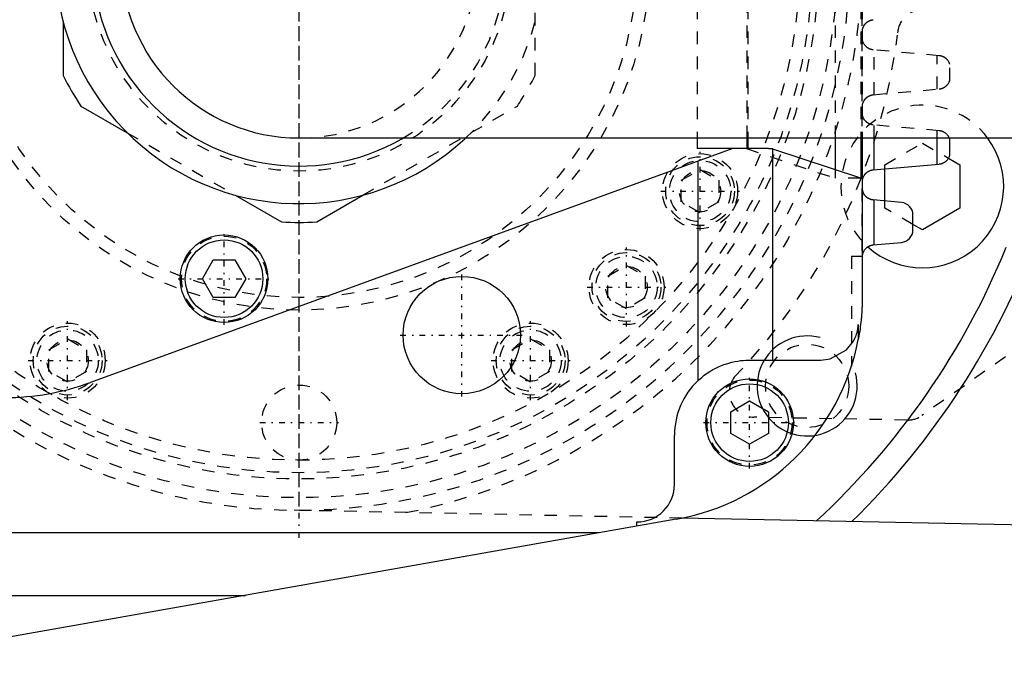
# Model space of a CAD drawing. Extents: x -392 to 171, y -70 to 70.
# Tile 3 of 8: x -242 to -164, y -56 to -5. Entities that reach past the tile are written whole.
import ezdxf

# ---------------------------------------------------------------- set-up
doc = ezdxf.new("R2010")
doc.units = 0
doc.linetypes.add('CENTER', pattern=[1.5, 0.45, -0.5, 0.05, -0.5])
doc.linetypes.add('DASHED', pattern=[2, 1, -1])
for name, color, linetype in [('AM_0', 7, 'CONTINUOUS'), ('AM_10', 7, 'CONTINUOUS'), ('AM_3', 7, 'DASHED'), ('AM_7', 7, 'CENTER')]:
    doc.layers.add(name, color=color, linetype=linetype)

msp = doc.modelspace()

# ---------------------------------------------------------------- linework, layer by layer
at = {"layer": 'AM_0', "color": 7, "linetype": 'CONTINUOUS'}
for p, q in [((-238.85, -4.993), (-238.85, -9.256)), ((-237.441, -11.696), (-233.749, -13.828)), ((-220, -14.25), (-90.45, -14.25)), ((-188.197, -14.25), (-188.197, -15.1)), ((-184.203, -15.1), (-184.203, -14.25)), ((-184.144, -14.25), (-184.144, -15.1)), ((-177.139, -16.803), (-177.139, -14.25)), ((-175.123, -14.25), (-175.123, -17.475)), ((-175, -14.25), (-175, -27)), ((-174.035, -16.79), (-174.035, -14.25)), ((-169, -16.345), (-169, -14.25)), ((-168, -15.649), (-168, -14.358)), ((-185.329, -15.1), (-236.686, -33.793)), ((-182.559, -15.1), (-188.197, -15.1)), ((-182.144, -32), (-182.144, -15.133)), ((-175.123, -17.475), (-182.144, -15.133)), ((-188.136, -16.122), (-188.136, -33.653)), ((-174.114, -16.797), (-168.862, -16.333)), ((-168.104, -15.871), (-167.196, -16.395)), ((-167.196, -16.395), (-167.196, -19.859)), ((-173.196, -19.287), (-173.196, -16.716)), ((-174.98, -18.26), (-174.98, -17.891)), ((-225.101, -18.821), (-221.409, -20.953)), ((-218.591, -20.953), (-214.899, -18.821)), ((-171.863, -19.404), (-174.113, -19.206)), ((-174.035, -22.787), (-174.035, -19.213)), ((-170.95, -21.6), (-170.95, -20.4)), ((-167.196, -19.859), (-170.196, -21.591)), ((-170.196, -21.591), (-170.95, -21.156)), ((-174.113, -22.794), (-171.863, -22.596)), ((-227.732, -25.5), (-226.866, -24)), ((-226.866, -24), (-225.134, -24)), ((-225.134, -24), (-224.268, -25.5)), ((-174.979, -23.7), (-175.001, -23.7)), ((-226.866, -27), (-227.732, -25.5)), ((-224.268, -25.5), (-225.134, -27)), ((-225.134, -27), (-226.866, -27)), ((-175.314, -29.163), (-175.314, -30.35)), ((-184, -32), (-178.31, -32)), ((-185.5, -36.134), (-184, -35.268)), ((-184, -35.268), (-182.5, -36.134)), ((-185.5, -37.866), (-185.5, -36.134)), ((-182.5, -36.134), (-182.5, -37.866)), ((-190, -41.94), (-190, -38)), ((-184, -38.732), (-185.5, -37.866)), ((-182.5, -37.866), (-184, -38.732)), ((-189.867, -44.725), (-256.349, -56.476)), ((-0.992, -48.49), (-189.395, -44.635)), ((-193, -45.279), (-193, -44.94)), ((-196.023, -45.813), (-304.215, -45.813)), ((-317.141, -50.806), (-224.273, -50.806))]:
    msp.add_line(p, q, dxfattribs=at)
for points in [[(-168, -14.358, 0), (-168, -14.358, 0), (-168, -14.357, 0), (-168.001, -14.355, 0), (-168.002, -14.353, 0), (-168.002, -14.352, 0), (-168.003, -14.348, 0), (-168.005, -14.344, 0), (-168.007, -14.339, 0), (-168.009, -14.333, 0), (-168.011, -14.327, 0), (-168.012, -14.324, 0), (-168.013, -14.32, 0), (-168.016, -14.313, 0), (-168.019, -14.306, 0), (-168.022, -14.298, 0), (-168.025, -14.29, 0), (-168.028, -14.282, 0), (-168.03, -14.278, 0), (-168.032, -14.273, 0), (-168.036, -14.264, 0), (-168.04, -14.255, 0), (-168.042, -14.251, 0)], [(-182.144, -15.133, 0), (-182.147, -15.133, 0), (-182.155, -15.131, 0), (-182.164, -15.129, 0), (-182.17, -15.128, 0), (-182.176, -15.127, 0), (-182.189, -15.125, 0), (-182.205, -15.123, 0), (-182.222, -15.121, 0), (-182.241, -15.119, 0), (-182.263, -15.117, 0), (-182.274, -15.117, 0), (-182.286, -15.116, 0), (-182.311, -15.114, 0), (-182.338, -15.112, 0), (-182.367, -15.11, 0), (-182.397, -15.108, 0), (-182.43, -15.106, 0), (-182.447, -15.105, 0), (-182.464, -15.105, 0), (-182.501, -15.103, 0), (-182.539, -15.101, 0), (-182.559, -15.1, 0)], [(-168.862, -16.333, 0), (-168.854, -16.332, 0), (-168.839, -16.331, 0), (-168.823, -16.329, 0), (-168.816, -16.328, 0), (-168.808, -16.327, 0), (-168.793, -16.325, 0), (-168.777, -16.322, 0), (-168.762, -16.319, 0), (-168.747, -16.316, 0), (-168.732, -16.313, 0), (-168.724, -16.311, 0), (-168.717, -16.309, 0), (-168.702, -16.306, 0), (-168.688, -16.302, 0), (-168.673, -16.298, 0), (-168.659, -16.294, 0), (-168.644, -16.289, 0), (-168.637, -16.287, 0), (-168.63, -16.284, 0), (-168.616, -16.28, 0), (-168.602, -16.275, 0), (-168.595, -16.272, 0), (-168.588, -16.269, 0), (-168.575, -16.264, 0), (-168.562, -16.258, 0), (-168.555, -16.256, 0), (-168.548, -16.253, 0), (-168.535, -16.247, 0), (-168.523, -16.241, 0), (-168.51, -16.235, 0), (-168.498, -16.229, 0), (-168.485, -16.223, 0), (-168.479, -16.219, 0), (-168.473, -16.216, 0), (-168.462, -16.21, 0), (-168.45, -16.203, 0), (-168.439, -16.196, 0), (-168.428, -16.19, 0), (-168.417, -16.183, 0), (-168.411, -16.179, 0), (-168.406, -16.176, 0), (-168.395, -16.169, 0), (-168.384, -16.162, 0), (-168.374, -16.154, 0), (-168.364, -16.147, 0), (-168.354, -16.14, 0), (-168.348, -16.136, 0), (-168.344, -16.132, 0), (-168.334, -16.124, 0), (-168.324, -16.117, 0), (-168.314, -16.109, 0), (-168.305, -16.101, 0), (-168.296, -16.093, 0), (-168.291, -16.089, 0), (-168.287, -16.085, 0), (-168.278, -16.077, 0), (-168.269, -16.069, 0), (-168.239, -16.04, 0), (-168.215, -16.015, 0), (-168.192, -15.99, 0), (-168.151, -15.938, 0), (-168.115, -15.886, 0), (-168.083, -15.836, 0), (-168.057, -15.788, 0), (-168.045, -15.761, 0), (-168.041, -15.754, 0), (-168.038, -15.747, 0), (-168.036, -15.743, 0), (-168.035, -15.74, 0), (-168.032, -15.733, 0), (-168.029, -15.726, 0), (-168.027, -15.723, 0), (-168.026, -15.719, 0), (-168.023, -15.713, 0), (-168.021, -15.707, 0), (-168.02, -15.704, 0), (-168.018, -15.701, 0), (-168.016, -15.695, 0), (-168.014, -15.689, 0), (-168.012, -15.684, 0), (-168.01, -15.679, 0), (-168.009, -15.674, 0), (-168.008, -15.672, 0), (-168.007, -15.67, 0), (-168.005, -15.665, 0), (-168.004, -15.662, 0), (-168.003, -15.658, 0), (-168.002, -15.656, 0), (-168.001, -15.653, 0), (-168.001, -15.652, 0), (-168.001, -15.651, 0), (-168, -15.65, 0), (-168, -15.649, 0), (-168, -15.649, 0)], [(-174.98, -17.891, 0), (-174.981, -17.884, 0), (-174.983, -17.871, 0), (-174.984, -17.857, 0), (-174.985, -17.85, 0), (-174.986, -17.843, 0), (-174.987, -17.828, 0), (-174.988, -17.814, 0), (-174.989, -17.799, 0), (-174.99, -17.783, 0), (-174.99, -17.768, 0), (-174.99, -17.76, 0), (-174.99, -17.751, 0), (-174.99, -17.735, 0), (-174.989, -17.72, 0), (-174.989, -17.705, 0), (-174.988, -17.69, 0), (-174.987, -17.675, 0), (-174.986, -17.668, 0), (-174.986, -17.661, 0), (-174.984, -17.647, 0), (-174.982, -17.633, 0), (-174.982, -17.626, 0), (-174.981, -17.619, 0), (-174.979, -17.606, 0), (-174.976, -17.592, 0), (-174.975, -17.586, 0), (-174.974, -17.579, 0), (-174.972, -17.566, 0), (-174.969, -17.553, 0), (-174.966, -17.54, 0), (-174.963, -17.527, 0), (-174.96, -17.514, 0), (-174.958, -17.508, 0), (-174.956, -17.502, 0), (-174.953, -17.489, 0), (-174.949, -17.476, 0), (-174.945, -17.464, 0), (-174.941, -17.452, 0), (-174.937, -17.439, 0), (-174.935, -17.433, 0), (-174.933, -17.427, 0), (-174.928, -17.414, 0), (-174.924, -17.402, 0), (-174.906, -17.36, 0), (-174.87, -17.288, 0), (-174.828, -17.219, 0), (-174.805, -17.186, 0), (-174.801, -17.18, 0), (-174.792, -17.17, 0), (-174.784, -17.159, 0), (-174.78, -17.154, 0), (-174.776, -17.148, 0), (-174.767, -17.138, 0), (-174.758, -17.127, 0), (-174.749, -17.117, 0), (-174.74, -17.107, 0), (-174.731, -17.097, 0), (-174.726, -17.092, 0), (-174.721, -17.087, 0), (-174.712, -17.077, 0), (-174.702, -17.068, 0), (-174.692, -17.058, 0), (-174.682, -17.048, 0), (-174.672, -17.039, 0), (-174.666, -17.034, 0), (-174.661, -17.03, 0), (-174.65, -17.02, 0), (-174.639, -17.011, 0), (-174.628, -17.002, 0), (-174.616, -16.993, 0), (-174.605, -16.984, 0), (-174.599, -16.98, 0), (-174.593, -16.975, 0), (-174.58, -16.966, 0), (-174.568, -16.958, 0), (-174.555, -16.95, 0), (-174.543, -16.941, 0), (-174.53, -16.933, 0), (-174.523, -16.929, 0), (-174.516, -16.925, 0), (-174.503, -16.918, 0), (-174.49, -16.91, 0), (-174.476, -16.903, 0), (-174.462, -16.896, 0), (-174.448, -16.889, 0), (-174.441, -16.885, 0), (-174.434, -16.882, 0), (-174.419, -16.875, 0), (-174.405, -16.869, 0), (-174.397, -16.866, 0), (-174.39, -16.863, 0), (-174.375, -16.857, 0), (-174.36, -16.851, 0), (-174.352, -16.849, 0), (-174.345, -16.846, 0), (-174.33, -16.841, 0), (-174.314, -16.836, 0), (-174.299, -16.831, 0), (-174.283, -16.827, 0), (-174.267, -16.823, 0), (-174.259, -16.821, 0), (-174.251, -16.819, 0), (-174.236, -16.815, 0), (-174.22, -16.812, 0), (-174.204, -16.809, 0), (-174.187, -16.806, 0), (-174.171, -16.803, 0), (-174.163, -16.802, 0), (-174.155, -16.801, 0), (-174.139, -16.799, 0), (-174.123, -16.797, 0), (-174.114, -16.797, 0)], [(-174.113, -19.206, 0), (-174.12, -19.206, 0), (-174.135, -19.204, 0), (-174.149, -19.202, 0), (-174.157, -19.202, 0), (-174.164, -19.201, 0), (-174.178, -19.198, 0), (-174.193, -19.196, 0), (-174.207, -19.193, 0), (-174.222, -19.19, 0), (-174.236, -19.187, 0), (-174.243, -19.186, 0), (-174.25, -19.184, 0), (-174.264, -19.181, 0), (-174.278, -19.177, 0), (-174.292, -19.173, 0), (-174.306, -19.169, 0), (-174.32, -19.165, 0), (-174.327, -19.162, 0), (-174.334, -19.16, 0), (-174.347, -19.155, 0), (-174.361, -19.151, 0), (-174.368, -19.148, 0), (-174.374, -19.145, 0), (-174.388, -19.14, 0), (-174.401, -19.135, 0), (-174.407, -19.132, 0), (-174.414, -19.129, 0), (-174.427, -19.123, 0), (-174.44, -19.117, 0), (-174.452, -19.111, 0), (-174.465, -19.105, 0), (-174.477, -19.098, 0), (-174.483, -19.095, 0), (-174.489, -19.092, 0), (-174.501, -19.085, 0), (-174.513, -19.078, 0), (-174.525, -19.071, 0), (-174.537, -19.063, 0), (-174.548, -19.056, 0), (-174.554, -19.052, 0), (-174.56, -19.049, 0), (-174.571, -19.041, 0), (-174.582, -19.033, 0), (-174.593, -19.025, 0), (-174.603, -19.018, 0), (-174.614, -19.009, 0), (-174.619, -19.005, 0), (-174.624, -19.001, 0), (-174.634, -18.993, 0), (-174.644, -18.985, 0), (-174.654, -18.976, 0), (-174.663, -18.968, 0), (-174.673, -18.96, 0), (-174.677, -18.955, 0), (-174.682, -18.951, 0), (-174.691, -18.942, 0), (-174.7, -18.934, 0), (-174.708, -18.925, 0), (-174.717, -18.916, 0), (-174.725, -18.907, 0), (-174.73, -18.903, 0), (-174.734, -18.898, 0), (-174.742, -18.889, 0), (-174.75, -18.88, 0), (-174.754, -18.875, 0), (-174.777, -18.847, 0), (-174.82, -18.787, 0), (-174.859, -18.725, 0), (-174.892, -18.66, 0), (-174.909, -18.621, 0), (-174.913, -18.61, 0), (-174.917, -18.599, 0), (-174.92, -18.593, 0), (-174.922, -18.588, 0), (-174.926, -18.576, 0), (-174.93, -18.565, 0), (-174.933, -18.554, 0), (-174.937, -18.542, 0), (-174.941, -18.531, 0), (-174.942, -18.525, 0), (-174.944, -18.519, 0), (-174.947, -18.508, 0), (-174.95, -18.496, 0), (-174.952, -18.49, 0), (-174.953, -18.484, 0), (-174.956, -18.473, 0), (-174.959, -18.461, 0), (-174.96, -18.455, 0), (-174.961, -18.449, 0), (-174.963, -18.437, 0), (-174.966, -18.425, 0), (-174.968, -18.412, 0), (-174.97, -18.4, 0), (-174.971, -18.387, 0), (-174.972, -18.381, 0), (-174.973, -18.375, 0), (-174.974, -18.362, 0), (-174.976, -18.349, 0), (-174.977, -18.336, 0), (-174.978, -18.323, 0), (-174.979, -18.309, 0), (-174.979, -18.302, 0), (-174.979, -18.295, 0), (-174.98, -18.281, 0), (-174.98, -18.267, 0), (-174.98, -18.26, 0)], [(-174.979, -23.7, 0), (-174.979, -23.693, 0), (-174.978, -23.68, 0), (-174.977, -23.667, 0), (-174.977, -23.661, 0), (-174.976, -23.654, 0), (-174.975, -23.642, 0), (-174.974, -23.629, 0), (-174.972, -23.617, 0), (-174.97, -23.605, 0), (-174.968, -23.593, 0), (-174.968, -23.587, 0), (-174.967, -23.581, 0), (-174.964, -23.569, 0), (-174.962, -23.557, 0), (-174.96, -23.545, 0), (-174.957, -23.534, 0), (-174.955, -23.522, 0), (-174.953, -23.516, 0), (-174.952, -23.511, 0), (-174.949, -23.499, 0), (-174.946, -23.488, 0), (-174.944, -23.482, 0), (-174.943, -23.477, 0), (-174.939, -23.465, 0), (-174.936, -23.454, 0), (-174.934, -23.449, 0), (-174.932, -23.443, 0), (-174.929, -23.432, 0), (-174.925, -23.421, 0), (-174.91, -23.383, 0), (-174.881, -23.319, 0), (-174.848, -23.256, 0), (-174.809, -23.196, 0), (-174.766, -23.139, 0), (-174.743, -23.112, 0), (-174.718, -23.085, 0), (-174.689, -23.055, 0), (-174.68, -23.047, 0), (-174.671, -23.039, 0), (-174.666, -23.035, 0), (-174.662, -23.031, 0), (-174.652, -23.022, 0), (-174.643, -23.014, 0), (-174.633, -23.006, 0), (-174.623, -22.998, 0), (-174.613, -22.99, 0), (-174.608, -22.986, 0), (-174.603, -22.982, 0), (-174.593, -22.975, 0), (-174.582, -22.967, 0), (-174.572, -22.96, 0), (-174.561, -22.952, 0), (-174.55, -22.945, 0), (-174.544, -22.941, 0), (-174.539, -22.938, 0), (-174.527, -22.931, 0), (-174.516, -22.924, 0), (-174.504, -22.917, 0), (-174.492, -22.91, 0), (-174.481, -22.904, 0), (-174.475, -22.9, 0), (-174.469, -22.897, 0), (-174.456, -22.891, 0), (-174.444, -22.885, 0), (-174.432, -22.879, 0), (-174.419, -22.873, 0), (-174.406, -22.868, 0), (-174.4, -22.865, 0), (-174.394, -22.862, 0), (-174.381, -22.857, 0), (-174.368, -22.852, 0), (-174.361, -22.85, 0), (-174.355, -22.847, 0), (-174.341, -22.843, 0), (-174.328, -22.838, 0), (-174.321, -22.836, 0), (-174.315, -22.834, 0), (-174.301, -22.83, 0), (-174.288, -22.826, 0), (-174.274, -22.822, 0), (-174.26, -22.818, 0), (-174.246, -22.815, 0), (-174.24, -22.813, 0), (-174.233, -22.812, 0), (-174.219, -22.809, 0), (-174.205, -22.806, 0), (-174.191, -22.804, 0), (-174.177, -22.801, 0), (-174.163, -22.799, 0), (-174.156, -22.798, 0), (-174.148, -22.797, 0), (-174.134, -22.796, 0), (-174.12, -22.794, 0), (-174.113, -22.794, 0)], [(-175, -27, 0), (-175, -27.016, 0), (-175, -27.047, 0), (-175, -27.078, 0), (-175, -27.094, 0), (-175, -27.109, 0), (-175.001, -27.14, 0), (-175.001, -27.172, 0), (-175.001, -27.203, 0), (-175.002, -27.234, 0), (-175.002, -27.265, 0), (-175.002, -27.281, 0), (-175.002, -27.296, 0), (-175.003, -27.328, 0), (-175.004, -27.359, 0), (-175.004, -27.39, 0), (-175.005, -27.421, 0), (-175.006, -27.452, 0), (-175.006, -27.468, 0), (-175.006, -27.484, 0), (-175.007, -27.515, 0), (-175.008, -27.546, 0), (-175.009, -27.561, 0), (-175.009, -27.577, 0), (-175.01, -27.608, 0), (-175.011, -27.639, 0), (-175.012, -27.655, 0), (-175.012, -27.671, 0), (-175.014, -27.702, 0), (-175.015, -27.733, 0), (-175.016, -27.764, 0), (-175.018, -27.795, 0), (-175.019, -27.826, 0), (-175.02, -27.842, 0), (-175.02, -27.858, 0), (-175.022, -27.889, 0), (-175.024, -27.92, 0), (-175.025, -27.951, 0), (-175.027, -27.982, 0), (-175.029, -28.013, 0), (-175.029, -28.029, 0), (-175.03, -28.045, 0), (-175.032, -28.076, 0), (-175.034, -28.107, 0), (-175.036, -28.138, 0), (-175.038, -28.169, 0), (-175.04, -28.2, 0), (-175.041, -28.216, 0), (-175.042, -28.231, 0), (-175.044, -28.263, 0), (-175.047, -28.294, 0), (-175.055, -28.403, 0), (-175.07, -28.589, 0), (-175.079, -28.682, 0), (-175.088, -28.775, 0), (-175.107, -28.962, 0), (-175.129, -29.148, 0), (-175.152, -29.333, 0), (-175.177, -29.519, 0), (-175.204, -29.704, 0), (-175.219, -29.797, 0), (-175.233, -29.889, 0), (-175.264, -30.074, 0), (-175.297, -30.258, 0), (-175.314, -30.35, 0)], [(-178.31, -32, 0), (-177.56, -31.905, 0), (-176.247, -31.178, 0), (-175.703, -30.485, 0), (-175.588, -30.26, 0), (-175.491, -30.027, 0), (-175.45, -29.907, 0), (-175.415, -29.786, 0), (-175.38, -29.643, 0), (-175.371, -29.602, 0), (-175.363, -29.56, 0), (-175.359, -29.539, 0), (-175.355, -29.519, 0), (-175.348, -29.477, 0), (-175.342, -29.436, 0), (-175.336, -29.394, 0), (-175.331, -29.352, 0), (-175.326, -29.31, 0), (-175.324, -29.289, 0), (-175.322, -29.268, 0), (-175.32, -29.244, 0), (-175.319, -29.237, 0), (-175.319, -29.23, 0), (-175.319, -29.226, 0), (-175.318, -29.223, 0), (-175.318, -29.216, 0), (-175.317, -29.209, 0), (-175.317, -29.202, 0), (-175.316, -29.195, 0), (-175.316, -29.188, 0), (-175.316, -29.184, 0), (-175.315, -29.181, 0), (-175.315, -29.174, 0), (-175.315, -29.167, 0), (-175.314, -29.163, 0)], [(-188.136, -33.653, 0), (-188.036, -33.56, 0), (-187.831, -33.383, 0), (-187.62, -33.215, 0), (-187.513, -33.136, 0), (-187.403, -33.058, 0), (-187.173, -32.908, 0), (-186.934, -32.766, 0), (-186.687, -32.635, 0), (-186.434, -32.516, 0), (-186.179, -32.41, 0), (-186.051, -32.361, 0), (-185.923, -32.317, 0), (-185.671, -32.237, 0), (-185.423, -32.171, 0), (-185.183, -32.118, 0), (-184.954, -32.076, 0), (-184.731, -32.045, 0), (-184.622, -32.032, 0), (-184.514, -32.022, 0), (-184.303, -32.008, 0), (-184.099, -32.001, 0), (-184, -32, 0)]]:
    msp.add_polyline3d(points, dxfattribs=at)
for centre, radius in [((-226, -25.5), 3.5), ((-226, -25.5), 3.1), ((-207, -30), 4.689), ((-184, -37), 3.5), ((-184, -37), 3.1)]:
    msp.add_circle(centre, radius, dxfattribs=at)
for centre, radius, start, end in [((-220, 0), 19.5, 47.23126, 312.76874), ((-220, 0), 16.5, 60.13295, 299.86705), ((-220, 0), 14.25, 90, 270), ((-220, 0), 21, 206.15315, 213.84685), ((-170.196, -18.127), 6.5, 227.88292, 36.61763), ((-171.95, -20.4), 1, 0, 84.98547), ((-220, 0), 21, 266.15315, 273.84685), ((-220, 0), 63, 314.52817, 339.56122), ((-171.95, -21.6), 1, 275.01453, 0), ((-220, 0), 61, 312.66509, 337.86087), ((-193, -27), 18, 280.02335, 349.27471), ((-243.53, -15), 20, 270, 290.01097), ((-184, -38), 6, 133.5733, 180), ((-193, -41.94), 3, 270, 0)]:
    msp.add_arc(centre, radius, start, end, dxfattribs=at)
at = {"layer": 'AM_10', "color": 7, "linetype": 'CONTINUOUS'}
msp.add_arc((-179.4, -34.068), 4, 75, 15, dxfattribs=at)
at = {"layer": 'AM_3', "color": 6, "linetype": 'DASHED'}
for p, q in [((-175.035, 23.7), (-175.035, -23.7)), ((-175.035, 23.7), (-175.035, -23.7)), ((-188.197, 14.25), (-188.197, -14.25)), ((-184.203, -14.25), (-184.203, 14.25)), ((-184.144, 14.25), (-184.144, -14.25)), ((-177.139, -14.25), (-177.139, 14.25)), ((-175.123, 14.25), (-175.123, -14.25)), ((-175, 14.25), (-175, -14.25)), ((-201.15, -9.256), (-201.15, 9.256)), ((-238.85, 4.993), (-238.85, -4.993)), ((-174.98, -6.392), (-174.98, -5.891)), ((-168.862, -7.674), (-174.114, -7.21)), ((-174.035, -10.79), (-174.035, -7.217)), ((-129.172, -7.638), (-170.242, -36.438)), ((-169, -10.345), (-169, -7.662)), ((-168, -9.649), (-168, -8.358)), ((-174.114, -10.797), (-168.862, -10.333)), ((-214.899, -18.821), (-202.559, -11.696)), ((-174.98, -12.392), (-174.98, -11.891)), ((-168.862, -13.674), (-174.114, -13.21)), ((-174.035, -14.25), (-174.035, -13.217)), ((-233.749, -13.828), (-225.101, -18.821)), ((-169, -14.25), (-169, -13.662)), ((-173.196, -16.395), (-170.196, -14.663)), ((-170.196, -14.663), (-168.104, -15.871)), ((-184.26, -15.1), (-177.139, -17.475)), ((-173.196, -16.716), (-173.196, -16.395)), ((-189.46, -17.634), (-187.96, -16.768)), ((-187.96, -16.768), (-186.46, -17.634)), ((-177.139, -17.475), (-177.139, -16.803)), ((-189.46, -19.366), (-189.46, -17.634)), ((-186.46, -17.634), (-186.46, -19.366)), ((-175.123, -17.475), (-177.139, -17.475)), ((-187.96, -20.232), (-189.46, -19.366)), ((-186.46, -19.366), (-187.96, -20.232)), ((-173.196, -19.859), (-173.196, -19.287)), ((-170.95, -21.156), (-173.196, -19.859)), ((-175.855, -23.7), (-175.001, -23.7)), ((-175.855, -23.7), (-175.855, -32.483)), ((-195.34, -25.296), (-193.84, -24.43)), ((-193.84, -24.43), (-192.34, -25.296)), ((-195.34, -27.028), (-195.34, -25.296)), ((-192.34, -25.296), (-192.34, -27.028)), ((-193.84, -27.894), (-195.34, -27.028)), ((-192.34, -27.028), (-193.84, -27.894)), ((-239.997, -31.175), (-238.497, -30.309)), ((-238.497, -30.309), (-236.997, -31.175)), ((-203.003, -31.175), (-201.503, -30.309)), ((-201.503, -30.309), (-200.003, -31.175)), ((-239.997, -32.907), (-239.997, -31.175)), ((-236.997, -31.175), (-236.997, -32.907)), ((-203.003, -32.907), (-203.003, -31.175)), ((-200.003, -31.175), (-200.003, -32.907)), ((-238.497, -33.774), (-239.997, -32.907)), ((-236.997, -32.907), (-238.497, -33.774)), ((-201.503, -33.774), (-203.003, -32.907)), ((-200.003, -32.907), (-201.503, -33.774)), ((-171.428, -36.8), (-183.658, -36.57)), ((-189.395, -44.635), (-220.9, -43.991))]:
    msp.add_line(p, q, dxfattribs=at)
for points in [[(-174.98, -5.891, 0), (-174.981, -5.884, 0), (-174.983, -5.871, 0), (-174.984, -5.857, 0), (-174.985, -5.85, 0), (-174.986, -5.843, 0), (-174.987, -5.828, 0), (-174.988, -5.814, 0), (-174.989, -5.799, 0), (-174.99, -5.783, 0), (-174.99, -5.768, 0), (-174.99, -5.76, 0), (-174.99, -5.751, 0), (-174.99, -5.735, 0), (-174.989, -5.72, 0), (-174.989, -5.705, 0), (-174.988, -5.69, 0), (-174.987, -5.675, 0), (-174.986, -5.668, 0), (-174.986, -5.661, 0), (-174.984, -5.647, 0), (-174.982, -5.633, 0), (-174.982, -5.626, 0), (-174.981, -5.619, 0), (-174.979, -5.606, 0), (-174.976, -5.592, 0), (-174.975, -5.586, 0), (-174.974, -5.579, 0), (-174.972, -5.566, 0), (-174.969, -5.553, 0), (-174.966, -5.54, 0), (-174.963, -5.527, 0), (-174.96, -5.514, 0), (-174.958, -5.508, 0), (-174.956, -5.502, 0), (-174.953, -5.489, 0), (-174.949, -5.476, 0), (-174.945, -5.464, 0), (-174.941, -5.452, 0), (-174.937, -5.439, 0), (-174.935, -5.433, 0), (-174.933, -5.427, 0), (-174.928, -5.414, 0), (-174.924, -5.402, 0), (-174.906, -5.36, 0), (-174.87, -5.288, 0), (-174.828, -5.219, 0), (-174.805, -5.186, 0), (-174.801, -5.18, 0), (-174.792, -5.17, 0), (-174.784, -5.159, 0), (-174.78, -5.154, 0), (-174.776, -5.148, 0), (-174.767, -5.138, 0), (-174.758, -5.127, 0), (-174.749, -5.117, 0), (-174.74, -5.107, 0), (-174.731, -5.097, 0), (-174.726, -5.092, 0), (-174.721, -5.087, 0), (-174.712, -5.077, 0), (-174.702, -5.068, 0), (-174.692, -5.058, 0), (-174.682, -5.048, 0), (-174.672, -5.039, 0), (-174.666, -5.034, 0), (-174.661, -5.03, 0), (-174.65, -5.02, 0), (-174.639, -5.011, 0), (-174.628, -5.002, 0), (-174.616, -4.993, 0), (-174.605, -4.984, 0), (-174.599, -4.979, 0), (-174.593, -4.975, 0), (-174.58, -4.966, 0), (-174.568, -4.958, 0), (-174.555, -4.95, 0), (-174.543, -4.941, 0), (-174.53, -4.933, 0), (-174.523, -4.929, 0), (-174.516, -4.925, 0), (-174.503, -4.918, 0), (-174.49, -4.91, 0), (-174.476, -4.903, 0), (-174.462, -4.896, 0), (-174.448, -4.889, 0), (-174.441, -4.885, 0), (-174.434, -4.882, 0), (-174.419, -4.875, 0), (-174.405, -4.869, 0), (-174.397, -4.866, 0), (-174.39, -4.863, 0), (-174.375, -4.857, 0), (-174.36, -4.851, 0), (-174.352, -4.849, 0), (-174.345, -4.846, 0), (-174.329, -4.841, 0), (-174.314, -4.836, 0), (-174.299, -4.831, 0), (-174.283, -4.827, 0), (-174.267, -4.823, 0), (-174.259, -4.821, 0), (-174.251, -4.819, 0), (-174.236, -4.815, 0), (-174.22, -4.812, 0), (-174.204, -4.809, 0), (-174.187, -4.806, 0), (-174.171, -4.803, 0), (-174.163, -4.802, 0), (-174.155, -4.801, 0), (-174.139, -4.799, 0), (-174.123, -4.797, 0), (-174.114, -4.797, 0)], [(-174.114, -7.21, 0), (-174.121, -7.21, 0), (-174.135, -7.208, 0), (-174.148, -7.207, 0), (-174.155, -7.206, 0), (-174.161, -7.205, 0), (-174.175, -7.203, 0), (-174.188, -7.201, 0), (-174.201, -7.199, 0), (-174.215, -7.196, 0), (-174.228, -7.193, 0), (-174.234, -7.192, 0), (-174.241, -7.191, 0), (-174.254, -7.187, 0), (-174.267, -7.184, 0), (-174.28, -7.181, 0), (-174.293, -7.177, 0), (-174.306, -7.173, 0), (-174.312, -7.172, 0), (-174.319, -7.17, 0), (-174.331, -7.165, 0), (-174.344, -7.161, 0), (-174.35, -7.159, 0), (-174.357, -7.157, 0), (-174.369, -7.152, 0), (-174.381, -7.147, 0), (-174.387, -7.145, 0), (-174.394, -7.142, 0), (-174.406, -7.137, 0), (-174.418, -7.132, 0), (-174.43, -7.127, 0), (-174.442, -7.121, 0), (-174.453, -7.116, 0), (-174.459, -7.113, 0), (-174.465, -7.11, 0), (-174.476, -7.104, 0), (-174.488, -7.098, 0), (-174.499, -7.092, 0), (-174.51, -7.085, 0), (-174.521, -7.079, 0), (-174.526, -7.076, 0), (-174.532, -7.072, 0), (-174.543, -7.066, 0), (-174.553, -7.059, 0), (-174.564, -7.052, 0), (-174.574, -7.045, 0), (-174.584, -7.038, 0), (-174.589, -7.034, 0), (-174.594, -7.031, 0), (-174.604, -7.024, 0), (-174.614, -7.016, 0), (-174.623, -7.009, 0), (-174.633, -7.001, 0), (-174.642, -6.994, 0), (-174.647, -6.99, 0), (-174.651, -6.986, 0), (-174.66, -6.978, 0), (-174.669, -6.971, 0), (-174.698, -6.943, 0), (-174.722, -6.919, 0), (-174.745, -6.894, 0), (-174.788, -6.842, 0), (-174.828, -6.788, 0), (-174.863, -6.731, 0), (-174.894, -6.673, 0), (-174.92, -6.613, 0), (-174.932, -6.582, 0), (-174.943, -6.552, 0), (-174.954, -6.516, 0), (-174.957, -6.505, 0), (-174.959, -6.495, 0), (-174.961, -6.489, 0), (-174.962, -6.484, 0), (-174.965, -6.474, 0), (-174.967, -6.463, 0), (-174.969, -6.452, 0), (-174.971, -6.442, 0), (-174.974, -6.431, 0), (-174.975, -6.425, 0), (-174.976, -6.42, 0), (-174.977, -6.409, 0), (-174.979, -6.398, 0), (-174.98, -6.392, 0)], [(-168, -8.358, 0), (-168, -8.358, 0), (-168, -8.357, 0), (-168.001, -8.356, 0), (-168.001, -8.355, 0), (-168.001, -8.354, 0), (-168.002, -8.351, 0), (-168.003, -8.349, 0), (-168.004, -8.345, 0), (-168.005, -8.342, 0), (-168.007, -8.337, 0), (-168.008, -8.335, 0), (-168.009, -8.333, 0), (-168.01, -8.328, 0), (-168.012, -8.323, 0), (-168.014, -8.318, 0), (-168.016, -8.312, 0), (-168.018, -8.306, 0), (-168.02, -8.303, 0), (-168.021, -8.3, 0), (-168.023, -8.294, 0), (-168.026, -8.288, 0), (-168.027, -8.284, 0), (-168.029, -8.281, 0), (-168.032, -8.274, 0), (-168.035, -8.267, 0), (-168.036, -8.264, 0), (-168.038, -8.26, 0), (-168.041, -8.253, 0), (-168.045, -8.246, 0), (-168.057, -8.219, 0), (-168.083, -8.171, 0), (-168.115, -8.121, 0), (-168.151, -8.069, 0), (-168.192, -8.017, 0), (-168.215, -7.992, 0), (-168.239, -7.967, 0), (-168.269, -7.938, 0), (-168.278, -7.93, 0), (-168.287, -7.922, 0), (-168.291, -7.918, 0), (-168.296, -7.914, 0), (-168.305, -7.906, 0), (-168.314, -7.898, 0), (-168.324, -7.89, 0), (-168.334, -7.883, 0), (-168.344, -7.875, 0), (-168.348, -7.871, 0), (-168.354, -7.867, 0), (-168.364, -7.86, 0), (-168.374, -7.853, 0), (-168.384, -7.845, 0), (-168.395, -7.838, 0), (-168.406, -7.831, 0), (-168.411, -7.828, 0), (-168.417, -7.824, 0), (-168.428, -7.817, 0), (-168.439, -7.811, 0), (-168.45, -7.804, 0), (-168.462, -7.797, 0), (-168.473, -7.791, 0), (-168.479, -7.788, 0), (-168.485, -7.784, 0), (-168.498, -7.778, 0), (-168.51, -7.772, 0), (-168.523, -7.766, 0), (-168.535, -7.76, 0), (-168.548, -7.754, 0), (-168.555, -7.751, 0), (-168.562, -7.749, 0), (-168.575, -7.743, 0), (-168.588, -7.738, 0), (-168.595, -7.735, 0), (-168.602, -7.732, 0), (-168.616, -7.727, 0), (-168.63, -7.723, 0), (-168.637, -7.72, 0), (-168.644, -7.718, 0), (-168.659, -7.713, 0), (-168.673, -7.709, 0), (-168.688, -7.705, 0), (-168.702, -7.701, 0), (-168.717, -7.698, 0), (-168.724, -7.696, 0), (-168.732, -7.694, 0), (-168.747, -7.691, 0), (-168.762, -7.688, 0), (-168.777, -7.685, 0), (-168.793, -7.682, 0), (-168.808, -7.68, 0), (-168.816, -7.679, 0), (-168.823, -7.678, 0), (-168.839, -7.676, 0), (-168.854, -7.675, 0), (-168.862, -7.674, 0)], [(-168.862, -10.333, 0), (-168.854, -10.332, 0), (-168.839, -10.331, 0), (-168.823, -10.329, 0), (-168.816, -10.328, 0), (-168.808, -10.327, 0), (-168.793, -10.325, 0), (-168.777, -10.322, 0), (-168.762, -10.319, 0), (-168.747, -10.316, 0), (-168.732, -10.313, 0), (-168.724, -10.311, 0), (-168.717, -10.309, 0), (-168.702, -10.306, 0), (-168.688, -10.302, 0), (-168.673, -10.298, 0), (-168.659, -10.294, 0), (-168.644, -10.289, 0), (-168.637, -10.287, 0), (-168.63, -10.284, 0), (-168.616, -10.28, 0), (-168.602, -10.275, 0), (-168.595, -10.272, 0), (-168.588, -10.269, 0), (-168.575, -10.264, 0), (-168.562, -10.258, 0), (-168.555, -10.256, 0), (-168.548, -10.253, 0), (-168.535, -10.247, 0), (-168.523, -10.241, 0), (-168.51, -10.235, 0), (-168.498, -10.229, 0), (-168.485, -10.223, 0), (-168.479, -10.219, 0), (-168.473, -10.216, 0), (-168.462, -10.21, 0), (-168.45, -10.203, 0), (-168.439, -10.196, 0), (-168.428, -10.19, 0), (-168.417, -10.183, 0), (-168.411, -10.179, 0), (-168.406, -10.176, 0), (-168.395, -10.169, 0), (-168.384, -10.162, 0), (-168.374, -10.154, 0), (-168.364, -10.147, 0), (-168.354, -10.14, 0), (-168.348, -10.136, 0), (-168.344, -10.132, 0), (-168.334, -10.124, 0), (-168.324, -10.117, 0), (-168.314, -10.109, 0), (-168.305, -10.101, 0), (-168.296, -10.093, 0), (-168.291, -10.089, 0), (-168.287, -10.085, 0), (-168.278, -10.077, 0), (-168.269, -10.069, 0), (-168.239, -10.04, 0), (-168.215, -10.015, 0), (-168.192, -9.99, 0), (-168.151, -9.938, 0), (-168.115, -9.886, 0), (-168.083, -9.836, 0), (-168.057, -9.788, 0), (-168.045, -9.761, 0), (-168.041, -9.754, 0), (-168.038, -9.747, 0), (-168.036, -9.743, 0), (-168.035, -9.74, 0), (-168.032, -9.733, 0), (-168.029, -9.726, 0), (-168.027, -9.723, 0), (-168.026, -9.719, 0), (-168.023, -9.713, 0), (-168.021, -9.707, 0), (-168.02, -9.704, 0), (-168.018, -9.701, 0), (-168.016, -9.695, 0), (-168.014, -9.689, 0), (-168.012, -9.684, 0), (-168.01, -9.679, 0), (-168.009, -9.674, 0), (-168.008, -9.672, 0), (-168.007, -9.67, 0), (-168.005, -9.665, 0), (-168.004, -9.662, 0), (-168.003, -9.658, 0), (-168.002, -9.656, 0), (-168.001, -9.653, 0), (-168.001, -9.652, 0), (-168.001, -9.651, 0), (-168, -9.65, 0), (-168, -9.649, 0), (-168, -9.649, 0)], [(-174.98, -11.891, 0), (-174.981, -11.884, 0), (-174.983, -11.871, 0), (-174.984, -11.857, 0), (-174.985, -11.85, 0), (-174.986, -11.843, 0), (-174.987, -11.828, 0), (-174.988, -11.814, 0), (-174.989, -11.799, 0), (-174.99, -11.783, 0), (-174.99, -11.768, 0), (-174.99, -11.76, 0), (-174.99, -11.751, 0), (-174.99, -11.735, 0), (-174.989, -11.72, 0), (-174.989, -11.705, 0), (-174.988, -11.69, 0), (-174.987, -11.675, 0), (-174.986, -11.668, 0), (-174.986, -11.661, 0), (-174.984, -11.647, 0), (-174.982, -11.633, 0), (-174.982, -11.626, 0), (-174.981, -11.619, 0), (-174.979, -11.606, 0), (-174.976, -11.592, 0), (-174.975, -11.586, 0), (-174.974, -11.579, 0), (-174.972, -11.566, 0), (-174.969, -11.553, 0), (-174.966, -11.54, 0), (-174.963, -11.527, 0), (-174.96, -11.514, 0), (-174.958, -11.508, 0), (-174.956, -11.502, 0), (-174.953, -11.489, 0), (-174.949, -11.476, 0), (-174.945, -11.464, 0), (-174.941, -11.452, 0), (-174.937, -11.439, 0), (-174.935, -11.433, 0), (-174.933, -11.427, 0), (-174.928, -11.414, 0), (-174.924, -11.402, 0), (-174.906, -11.36, 0), (-174.87, -11.288, 0), (-174.828, -11.219, 0), (-174.805, -11.186, 0), (-174.801, -11.18, 0), (-174.792, -11.17, 0), (-174.784, -11.159, 0), (-174.78, -11.154, 0), (-174.776, -11.148, 0), (-174.767, -11.138, 0), (-174.758, -11.127, 0), (-174.749, -11.117, 0), (-174.74, -11.107, 0), (-174.731, -11.097, 0), (-174.726, -11.092, 0), (-174.721, -11.087, 0), (-174.712, -11.077, 0), (-174.702, -11.068, 0), (-174.692, -11.058, 0), (-174.682, -11.048, 0), (-174.672, -11.039, 0), (-174.666, -11.034, 0), (-174.661, -11.03, 0), (-174.65, -11.02, 0), (-174.639, -11.011, 0), (-174.628, -11.002, 0), (-174.616, -10.993, 0), (-174.605, -10.984, 0), (-174.599, -10.98, 0), (-174.593, -10.975, 0), (-174.58, -10.966, 0), (-174.568, -10.958, 0), (-174.555, -10.95, 0), (-174.543, -10.941, 0), (-174.53, -10.933, 0), (-174.523, -10.929, 0), (-174.516, -10.925, 0), (-174.503, -10.918, 0), (-174.49, -10.91, 0), (-174.476, -10.903, 0), (-174.462, -10.896, 0), (-174.448, -10.889, 0), (-174.441, -10.885, 0), (-174.434, -10.882, 0), (-174.419, -10.875, 0), (-174.405, -10.869, 0), (-174.397, -10.866, 0), (-174.39, -10.863, 0), (-174.375, -10.857, 0), (-174.36, -10.851, 0), (-174.352, -10.849, 0), (-174.345, -10.846, 0), (-174.33, -10.841, 0), (-174.314, -10.836, 0), (-174.299, -10.831, 0), (-174.283, -10.827, 0), (-174.267, -10.823, 0), (-174.259, -10.821, 0), (-174.251, -10.819, 0), (-174.236, -10.815, 0), (-174.22, -10.812, 0), (-174.204, -10.809, 0), (-174.187, -10.806, 0), (-174.171, -10.803, 0), (-174.163, -10.802, 0), (-174.155, -10.801, 0), (-174.139, -10.799, 0), (-174.123, -10.797, 0), (-174.114, -10.797, 0)], [(-174.114, -13.21, 0), (-174.121, -13.21, 0), (-174.135, -13.208, 0), (-174.148, -13.207, 0), (-174.155, -13.206, 0), (-174.161, -13.205, 0), (-174.175, -13.203, 0), (-174.188, -13.201, 0), (-174.201, -13.199, 0), (-174.215, -13.196, 0), (-174.228, -13.193, 0), (-174.234, -13.192, 0), (-174.241, -13.191, 0), (-174.254, -13.187, 0), (-174.267, -13.184, 0), (-174.28, -13.181, 0), (-174.293, -13.177, 0), (-174.306, -13.173, 0), (-174.312, -13.172, 0), (-174.319, -13.17, 0), (-174.331, -13.165, 0), (-174.344, -13.161, 0), (-174.35, -13.159, 0), (-174.357, -13.157, 0), (-174.369, -13.152, 0), (-174.381, -13.147, 0), (-174.387, -13.145, 0), (-174.394, -13.142, 0), (-174.406, -13.137, 0), (-174.418, -13.132, 0), (-174.43, -13.127, 0), (-174.442, -13.121, 0), (-174.453, -13.116, 0), (-174.459, -13.113, 0), (-174.465, -13.11, 0), (-174.476, -13.104, 0), (-174.488, -13.098, 0), (-174.499, -13.092, 0), (-174.51, -13.085, 0), (-174.521, -13.079, 0), (-174.526, -13.076, 0), (-174.532, -13.072, 0), (-174.543, -13.066, 0), (-174.553, -13.059, 0), (-174.564, -13.052, 0), (-174.574, -13.045, 0), (-174.584, -13.038, 0), (-174.589, -13.034, 0), (-174.594, -13.031, 0), (-174.604, -13.024, 0), (-174.614, -13.016, 0), (-174.623, -13.009, 0), (-174.633, -13.001, 0), (-174.642, -12.994, 0), (-174.647, -12.99, 0), (-174.651, -12.986, 0), (-174.66, -12.978, 0), (-174.669, -12.971, 0), (-174.698, -12.943, 0), (-174.722, -12.919, 0), (-174.745, -12.894, 0), (-174.788, -12.842, 0), (-174.828, -12.788, 0), (-174.863, -12.731, 0), (-174.894, -12.673, 0), (-174.92, -12.613, 0), (-174.932, -12.582, 0), (-174.943, -12.552, 0), (-174.954, -12.516, 0), (-174.957, -12.505, 0), (-174.959, -12.495, 0), (-174.961, -12.489, 0), (-174.962, -12.484, 0), (-174.965, -12.474, 0), (-174.967, -12.463, 0), (-174.969, -12.452, 0), (-174.971, -12.442, 0), (-174.974, -12.431, 0), (-174.975, -12.425, 0), (-174.976, -12.42, 0), (-174.977, -12.409, 0), (-174.979, -12.398, 0), (-174.98, -12.392, 0)], [(-168.042, -14.251, 0), (-168.051, -14.233, 0), (-168.069, -14.196, 0), (-168.091, -14.157, 0), (-168.104, -14.137, 0), (-168.117, -14.117, 0), (-168.145, -14.077, 0), (-168.177, -14.036, 0), (-168.212, -13.996, 0), (-168.25, -13.956, 0), (-168.291, -13.917, 0), (-168.313, -13.899, 0), (-168.336, -13.88, 0), (-168.384, -13.845, 0), (-168.436, -13.812, 0), (-168.468, -13.794, 0), (-168.477, -13.789, 0), (-168.486, -13.784, 0), (-168.491, -13.781, 0), (-168.496, -13.779, 0), (-168.506, -13.774, 0), (-168.516, -13.769, 0), (-168.526, -13.765, 0), (-168.536, -13.76, 0), (-168.546, -13.755, 0), (-168.551, -13.753, 0), (-168.556, -13.751, 0), (-168.567, -13.746, 0), (-168.577, -13.742, 0), (-168.588, -13.738, 0), (-168.599, -13.734, 0), (-168.61, -13.73, 0), (-168.615, -13.728, 0), (-168.621, -13.726, 0), (-168.632, -13.722, 0), (-168.643, -13.718, 0), (-168.649, -13.717, 0), (-168.654, -13.715, 0), (-168.666, -13.711, 0), (-168.677, -13.708, 0), (-168.683, -13.706, 0), (-168.688, -13.705, 0), (-168.7, -13.702, 0), (-168.712, -13.699, 0), (-168.723, -13.696, 0), (-168.735, -13.693, 0), (-168.747, -13.691, 0), (-168.753, -13.69, 0), (-168.759, -13.688, 0), (-168.771, -13.686, 0), (-168.783, -13.684, 0), (-168.795, -13.682, 0), (-168.807, -13.68, 0), (-168.819, -13.679, 0), (-168.825, -13.678, 0), (-168.831, -13.677, 0), (-168.844, -13.676, 0), (-168.856, -13.674, 0), (-168.862, -13.674, 0)]]:
    msp.add_polyline3d(points, dxfattribs=at)
for centre, radius in [((-220, 0), 43), ((-220, 0), 41.5), ((-220, 0), 41), ((-220, 0), 40), ((-220, 0), 28), ((-220, 0), 27), ((-220, 0), 16.899), ((-187.957, -18.5), 3), ((-187.957, -18.5), 2.75), ((-187.957, -18.5), 2.45), ((-187.957, -18.5), 1.65), ((-226, -25.5), 3.4), ((-193.837, -26.163), 3), ((-193.837, -26.163), 2.75), ((-193.837, -26.163), 2.45), ((-193.837, -26.163), 1.65), ((-238.5, -32.043), 3), ((-201.5, -32.043), 3), ((-238.5, -32.043), 2.75), ((-238.5, -32.043), 2.45), ((-201.5, -32.043), 2.75), ((-201.5, -32.043), 2.45), ((-238.5, -32.043), 1.65), ((-201.5, -32.043), 1.65), ((-179.4, -34.068), 3.324), ((-184, -37), 3.4), ((-220, -37), 3)]:
    msp.add_circle(centre, radius, dxfattribs=at)
for centre, radius, start, end in [((-220, 0), 45, 280.92945, 79.07055), ((-220, 0), 44, 194.47751, 165.52249), ((-220, 0), 14.25, 270, 90), ((-220, 0), 16.5, 299.86705, 60.13295), ((-220, 0), 19.5, 312.76874, 47.23126), ((-170.18, -6), 2, 90, 181.07966), ((-220, 0), 48.2, 316.18177, 352.80405), ((-220, 0), 21, 326.15315, 333.84685), ((-170.196, -18.127), 6.5, 36.61763, 227.88292), ((-183.62, -34.57), 2, 143.21485, 268.92261), ((-171.39, -34.8), 2, 268.92261, 305.03974)]:
    msp.add_arc(centre, radius, start, end, dxfattribs=at)
at = {"layer": 'AM_7', "color": 4, "linetype": 'CENTER'}
for p, q in [((-220, -46.2), (-220, 46.2)), ((-220, -43.575), (-220, 43.575)), ((-187.957, -21.65), (-187.957, -15.35)), ((-191.107, -18.5), (-184.807, -18.5)), ((-226, -29.175), (-226, -21.825)), ((-193.837, -29.313), (-193.837, -23.013)), ((-207, -34.923), (-207, -25.077)), ((-229.675, -25.5), (-222.325, -25.5)), ((-196.987, -26.163), (-190.687, -26.163)), ((-238.5, -35.193), (-238.5, -28.893)), ((-201.5, -35.193), (-201.5, -28.893)), ((-211.923, -30), (-202.077, -30)), ((-241.65, -32.043), (-235.35, -32.043)), ((-204.65, -32.043), (-198.35, -32.043)), ((-184, -40.675), (-184, -33.325)), ((-223.15, -37), (-216.85, -37)), ((-187.675, -37), (-180.325, -37))]:
    msp.add_line(p, q, dxfattribs=at)

doc.saveas('drawing.dxf')
